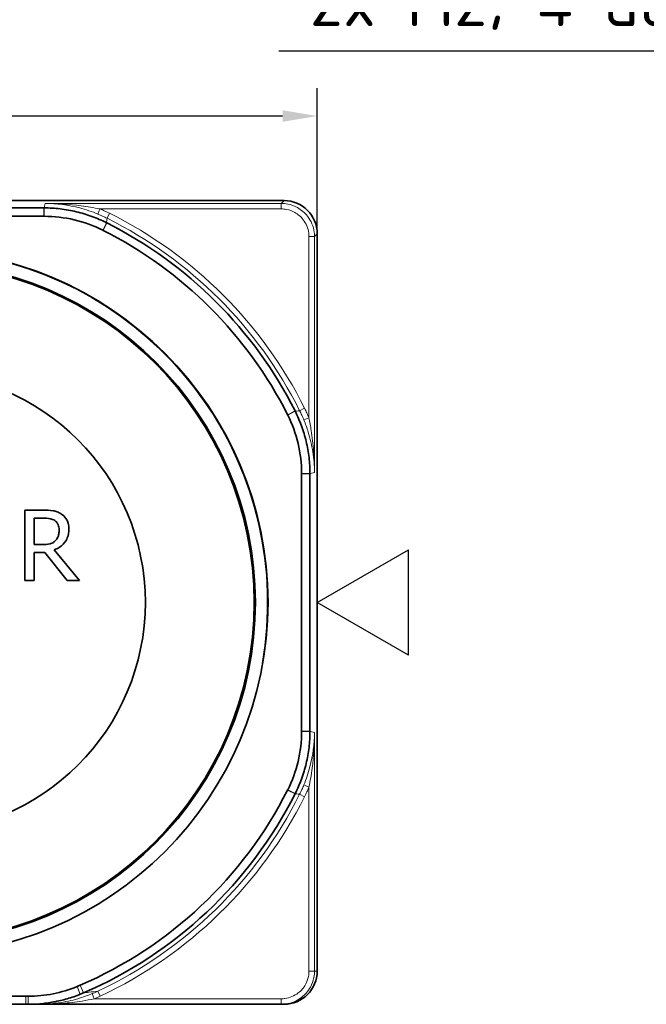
# Model space of a CAD drawing. Header units: millimetres. Extents: x 2 to 208, y 2 to 146.
# Tile 11 of 32: x 128 to 151, y 58 to 94. Entities that reach past the tile are written whole.
import ezdxf
from ezdxf.enums import TextEntityAlignment as Align

# ---------------------------------------------------------------- set-up
doc = ezdxf.new("R2010")
doc.units = ezdxf.units.MM
doc.header["$LTSCALE"] = 0.5
for name, color, linetype, lineweight in [('Bemaßung (ISO)', 7, 'Continuous', 25), ('Sichtbar (ISO)', 7, 'Continuous', 35), ('Sichtbar schmal (ISO)', 7, 'Continuous', 18), ('Skizziergeometrie (ISO)', 7, 'Continuous', 25), ('Symbole(DIN) 2', 7, 'Continuous', 25)]:
    doc.layers.add(name, color=color, linetype=linetype, lineweight=lineweight)
doc.styles.add('Aktuell-DIN', font='arial.ttf')
doc.styles.add('Notiztext (ISO)', font='isocpeur.ttf')
doc.styles.add('Textstil22', font='arial.ttf')
doc.dimstyles.new('Standard (ISO)', dxfattribs={"dimscale": 0.5, "dimtxt": 3.5, "dimasz": 2.5, "dimexe": 2, "dimexo": 0, "dimgap": 0.762, "dimtad": 1, "dimtoh": 1, "dimrnd": 1e-08, "dimtxsty": 'Notiztext (ISO)', "dimcen": 0.09, "dimdle": 10, "dimclrd": 256, "dimclre": 256, "dimclrt": 256, "dimazin": 2, "dimtfac": 0.514286, "dimtdec": 3, "dimtmove": 0, "dimatfit": 3, "dimfxl": 1, "dimtolj": 1, "dimlwd": -1, "dimlwe": -1, "dimarcsym": 0})

# ---------------------------------------------------------------- blocks, each defined once
blk = doc.blocks.new('Spezielle Angaben')
at = {"layer": 'Skizziergeometrie (ISO)'}
for p, q in [((0, 0), (6.582, 3.8)), ((6.582, -3.8), (6.582, 3.8)), ((6.582, -3.8), (0, 0))]:
    blk.add_line(p, q, dxfattribs=at)
at = {"layer": 'Symbole(DIN) 2', "color": 7, "style": 'Aktuell-DIN'}
blk.add_attdef('Angaben:', text='', height=3.5, dxfattribs=at).set_placement((10, 2.5), align=Align.TOP_LEFT)
at = {"layer": 'Symbole(DIN) 2', "color": 7, "style": 'Textstil22'}
blk.add_attdef('Position:', text='', height=2.5, dxfattribs=at).set_placement((2.5, 0), align=Align.MIDDLE_LEFT)
blk = doc.blocks.new('*D6')
at = {"layer": 'Bemaßung (ISO)', "transparency": 16777216}
for p, q in [((109.761, 85.947), (109.761, 91.2)), ((138.761, 85.947), (138.761, 91.2)), ((137.511, 90.2), (111.011, 90.2))]:
    blk.add_line(p, q, dxfattribs=at)
for points in [[(111.011, 90.408), (111.011, 89.991), (109.761, 90.2)], [(137.511, 90.408), (137.511, 89.991), (138.761, 90.2)]]:
    blk.add_solid(points, dxfattribs=at)
at = {"layer": 'Defpoints', "color": 0, "transparency": 16777216}
for p in [(109.761, 90.2), (109.761, 85.947), (138.761, 85.947)]:
    blk.add_point(p, dxfattribs=at)
at = {"layer": 'Bemaßung (ISO)', "transparency": 16777216, "insert": (123.211, 92.331), "char_height": 1.75, "attachment_point": 1, "style": 'Notiztext (ISO)'}
blk.add_mtext('\\A1;29', dxfattribs=at)
blk = doc.blocks.new('*D23')
at = {"layer": 'Bemaßung (ISO)', "transparency": 16777216}
for p, q in [((153.944, 92.537), (137.376, 92.537)), ((160.467, 80.61), (153.944, 92.537)), ((161.818, 78.139), (161.066, 79.513)), ((162.418, 77.042), (163.018, 75.945))]:
    blk.add_line(p, q, dxfattribs=at)
for points in [[(160.649, 80.71), (160.284, 80.51), (161.066, 79.513)], [(162.601, 77.142), (162.235, 76.942), (161.818, 78.139)]]:
    blk.add_solid(points, dxfattribs=at)
at = {"layer": 'Defpoints', "color": 0, "transparency": 16777216}
for p in [(161.066, 79.513), (161.818, 78.139)]:
    blk.add_point(p, dxfattribs=at)
at = {"layer": 'Bemaßung (ISO)', "transparency": 16777216, "insert": (137.376, 95.193), "char_height": 1.75, "attachment_point": 1, "style": 'Notiztext (ISO)'}
blk.add_mtext('\\A1; \\fISOCPEUR|b0|i0;\\H1.7500;2x M2; 4 deep', dxfattribs=at)

msp = doc.modelspace()

# ---------------------------------------------------------------- linework, layer by layer
at = {"layer": 'Sichtbar (ISO)'}
for p, q in [((110.9615, 87.1471), (137.5615, 87.1471)), ((128.9044, 86.8834), (119.6186, 86.8834)), ((119.6186, 86.5818), (128.9044, 86.5818)), ((138.7615, 85.9471), (138.7615, 59.3471)), ((138.1962, 77.29), (138.1962, 68.0042)), ((138.4978, 68.0042), (138.4978, 77.29)), ((128.8712, 75.9814), (128.2166, 75.9814)), ((128.2166, 75.9814), (128.2166, 73.4414)), ((128.5542, 74.734), (128.5542, 75.6891)), ((128.5542, 75.6891), (128.8897, 75.6891)), ((128.8506, 74.734), (128.5542, 74.734)), ((128.5542, 73.4414), (128.5542, 74.452)), ((128.5542, 74.452), (128.9411, 74.452)), ((128.9411, 74.452), (129.7439, 73.4414)), ((130.1823, 73.4414), (129.2787, 74.5467)), ((128.2166, 73.4414), (128.5542, 73.4414)), ((129.7439, 73.4414), (130.1823, 73.4414)), ((128.2551, 58.4358), (120.2679, 58.4358)), ((120.2679, 58.1471), (128.2551, 58.1471)), ((128.2551, 58.1471), (128.3422, 58.1471)), ((128.3422, 58.1471), (128.7296, 58.1471)), ((128.7296, 58.1471), (128.7419, 58.1471)), ((128.7419, 58.1471), (137.462, 58.1471)), ((137.462, 58.1471), (137.5615, 58.1471))]:
    msp.add_line(p, q, dxfattribs=at)
for radius in [12.725, 12.268, 12.225, 8.3]:
    msp.add_circle((124.2615, 72.6471), radius, dxfattribs=at)
for centre, radius, start, end in [((137.5615, 85.9471), 1.2, 0, 90), ((124.2615, 72.6471), 15.341, 26.76843, 63.23157), ((124.2615, 72.6471), 15.0394, 26.76843, 63.23157), ((124.2615, 72.6471), 15.0394, 293.28969, 333.23157), ((124.2615, 72.6471), 15.341, 293.28969, 333.23157), ((137.5615, 59.3471), 1.2, 270, 0)]:
    msp.add_arc(centre, radius, start, end, dxfattribs=at)
for points, knots in [([(128.9125, 86.8834), (128.9111, 86.8834), (128.9098, 86.8834), (128.9071, 86.8834), (128.9057, 86.8834), (128.9044, 86.8834)], [-0.00080356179, -0.00080356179, -0.00080356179, -0.00080356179, -0.00040178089, -0.00040178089, 0, 0, 0, 0]), ([(131.1601, 86.3495), (130.9885, 86.4359), (130.8122, 86.5123), (130.4482, 86.6456), (130.2603, 86.7022), (130.0695, 86.7476), (129.8786, 86.793), (129.6854, 86.8271), (129.2991, 86.8722), (129.1059, 86.8834), (128.9125, 86.8834)], [-0.23259052, -0.23259052, -0.23259052, -0.23259052, -0.17533829, -0.17533829, -0.1168922, -0.1168922, -0.1168922, -0.0584461, -0.0584461, -0.00080356, -0.00080356, -0.00080356, -0.00080356]), ([(128.9044, 86.5818), (128.9057, 86.5818), (128.9069, 86.5818), (128.9095, 86.5818), (128.9107, 86.5818), (128.912, 86.5818)], [-0.0007605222, -0.0007605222, -0.0007605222, -0.0007605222, -0.0003802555, -0.0003802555, 0, 0, 0, 0]), ([(128.912, 86.5818), (129.2776, 86.5816), (129.642, 86.5388), (130.3536, 86.3698), (130.6983, 86.2442), (131.0249, 86.0799)], [-0.2193934, -0.2193934, -0.2193934, -0.2193934, -0.10969672, -0.10969672, 0, 0, 0, 0]), ([(131.1709, 86.3441), (131.1691, 86.345), (131.1673, 86.3459), (131.1637, 86.3477), (131.1619, 86.3486), (131.1601, 86.3495)], [-0.233784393, -0.233784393, -0.233784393, -0.233784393, -0.2331874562, -0.2331874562, -0.2325905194, -0.2325905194, -0.2325905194, -0.2325905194]), ([(131.0249, 86.0799), (131.0266, 86.0791), (131.0283, 86.0782), (131.0317, 86.0765), (131.0334, 86.0757), (131.035, 86.0748)], [-0.0011299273, -0.0011299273, -0.0011299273, -0.0011299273, -0.0005649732, -0.0005649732, 0, 0, 0, 0]), ([(137.6892, 79.4206), (137.6901, 79.419), (137.6909, 79.4173), (137.6926, 79.4139), (137.6934, 79.4122), (137.6943, 79.4106)], [-0.0011299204, -0.0011299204, -0.0011299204, -0.0011299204, -0.0005649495, -0.0005649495, 0, 0, 0, 0]), ([(137.6943, 79.4106), (137.8585, 79.0839), (137.9842, 78.7392), (138.1532, 78.0276), (138.196, 77.6633), (138.1962, 77.2976)], [-0.2193934, -0.2193934, -0.2193934, -0.2193934, -0.10969668, -0.10969668, 0, 0, 0, 0]), ([(137.9639, 79.5457), (137.963, 79.5475), (137.9621, 79.5493), (137.9603, 79.5529), (137.9594, 79.5547), (137.9585, 79.5565)], [-0.0011938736, -0.0011938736, -0.0011938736, -0.0011938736, -0.0005969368, -0.0005969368, 0, 0, 0, 0]), ([(138.4978, 77.2981), (138.4978, 77.4915), (138.4866, 77.6847), (138.4415, 78.071), (138.4074, 78.2642), (138.362, 78.4551), (138.3166, 78.646), (138.26, 78.8338), (138.1267, 79.1978), (138.0503, 79.3741), (137.9639, 79.5457)], [-0.23298083, -0.23298083, -0.23298083, -0.23298083, -0.17533829, -0.17533829, -0.1168922, -0.1168922, -0.1168922, -0.0584461, -0.0584461, -0.00119387, -0.00119387, -0.00119387, -0.00119387]), ([(138.1962, 77.2976), (138.1962, 77.2963), (138.1962, 77.2951), (138.1962, 77.2925), (138.1962, 77.2913), (138.1962, 77.29)], [-0.00076052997, -0.00076052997, -0.00076052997, -0.00076052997, -0.0003802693, -0.0003802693, 0, 0, 0, 0]), ([(138.4978, 77.29), (138.4978, 77.2913), (138.4978, 77.2927), (138.4978, 77.2954), (138.4978, 77.2967), (138.4978, 77.2981)], [-0.23378439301, -0.23378439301, -0.23378439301, -0.23378439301, -0.23338261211, -0.23338261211, -0.23298083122, -0.23298083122, -0.23298083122, -0.23298083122]), ([(129.5175, 75.8476), (129.4741, 75.8756), (129.4284, 75.8995), (129.3338, 75.9366), (129.2859, 75.9497), (129.116, 75.9771), (128.9932, 75.9814), (128.8712, 75.9814)], [-0.067103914, -0.067103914, -0.067103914, -0.067103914, -0.051609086, -0.051609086, -0.036612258, -0.036612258, 0, 0, 0, 0]), ([(128.8897, 75.6891), (128.9465, 75.6891), (129.0515, 75.6867), (129.194, 75.6539), (129.2461, 75.6335), (129.2931, 75.6026)], [-0.043867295, -0.043867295, -0.043867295, -0.043867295, -0.016860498, -0.016860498, 0, 0, 0, 0]), ([(129.8056, 75.2918), (129.8056, 75.3628), (129.7983, 75.4349), (129.7656, 75.5521), (129.7434, 75.6084), (129.6516, 75.7421), (129.5901, 75.8006), (129.5175, 75.8476)], [-0.080567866, -0.080567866, -0.080567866, -0.080567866, -0.048667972, -0.048667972, -0.025936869, -0.025936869, 0, 0, 0, 0]), ([(129.2931, 75.6026), (129.3217, 75.5833), (129.3474, 75.5607), (129.3946, 75.5033), (129.41, 75.4733), (129.4443, 75.3902), (129.4537, 75.3278), (129.4537, 75.2651)], [-0.034013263, -0.034013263, -0.034013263, -0.034013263, -0.026960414, -0.026960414, -0.018815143, -0.018815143, 0, 0, 0, 0]), ([(129.2787, 74.5467), (129.3413, 74.57), (129.4015, 74.5992), (129.5113, 74.6697), (129.5602, 74.7096), (129.6907, 74.8461), (129.7307, 74.9316), (129.7895, 75.0761), (129.8056, 75.1836), (129.8056, 75.2918)], [-0.061672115, -0.061672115, -0.061672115, -0.061672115, -0.054037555, -0.054037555, -0.046775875, -0.046775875, -0.032473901, -0.032473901, 0, 0, 0, 0]), ([(129.4537, 75.2651), (129.4537, 75.2174), (129.4502, 75.1691), (129.4331, 75.075), (129.4206, 75.0355), (129.3827, 74.95), (129.3508, 74.9046), (129.3096, 74.8657)], [-0.039040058, -0.039040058, -0.039040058, -0.039040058, -0.028048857, -0.028048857, -0.016991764, -0.016991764, 0, 0, 0, 0]), ([(129.3096, 74.8657), (129.283, 74.8392), (129.2533, 74.8169), (129.1728, 74.7735), (129.1304, 74.7636), (129.0278, 74.7409), (128.9378, 74.734), (128.8506, 74.734)], [-0.035234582, -0.035234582, -0.035234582, -0.035234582, -0.031514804, -0.031514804, -0.026166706, -0.026166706, 0, 0, 0, 0]), ([(138.1962, 67.9966), (138.196, 67.6309), (138.1532, 67.2665), (137.9842, 66.555), (137.8585, 66.2103), (137.6943, 65.8836)], [-0.2193934, -0.2193934, -0.2193934, -0.2193934, -0.10969672, -0.10969672, 0, 0, 0, 0]), ([(137.9639, 65.7484), (138.0503, 65.92), (138.1267, 66.0964), (138.26, 66.4604), (138.3166, 66.6482), (138.362, 66.8391), (138.4074, 67.0299), (138.4415, 67.2231), (138.4866, 67.6095), (138.4978, 67.8027), (138.4978, 67.9961)], [-0.23259052, -0.23259052, -0.23259052, -0.23259052, -0.17533829, -0.17533829, -0.1168922, -0.1168922, -0.1168922, -0.0584461, -0.0584461, -0.00080356, -0.00080356, -0.00080356, -0.00080356]), ([(138.1962, 68.0042), (138.1962, 68.0029), (138.1962, 68.0017), (138.1962, 67.9991), (138.1962, 67.9979), (138.1962, 67.9966)], [-0.00076052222, -0.00076052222, -0.00076052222, -0.00076052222, -0.00038025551, -0.00038025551, 0, 0, 0, 0]), ([(138.4978, 67.9961), (138.4978, 67.9975), (138.4978, 67.9988), (138.4978, 68.0015), (138.4978, 68.0028), (138.4978, 68.0042)], [-0.00080356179, -0.00080356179, -0.00080356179, -0.00080356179, -0.00040178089, -0.00040178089, 0, 0, 0, 0]), ([(137.6943, 65.8836), (137.6934, 65.882), (137.6926, 65.8803), (137.6909, 65.8769), (137.6901, 65.8752), (137.6892, 65.8735)], [-0.0011299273, -0.0011299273, -0.0011299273, -0.0011299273, -0.0005649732, -0.0005649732, 0, 0, 0, 0]), ([(137.9585, 65.7377), (137.9594, 65.7395), (137.9603, 65.7413), (137.9621, 65.7449), (137.963, 65.7467), (137.9639, 65.7484)], [-0.233784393, -0.233784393, -0.233784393, -0.233784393, -0.2331874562, -0.2331874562, -0.2325905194, -0.2325905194, -0.2325905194, -0.2325905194]), ([(130.1005, 58.788), (129.8209, 58.6737), (129.531, 58.5864), (128.9392, 58.4684), (128.6386, 58.4378), (128.3372, 58.436)], [-0.18104688, -0.18104688, -0.18104688, -0.18104688, -0.0904295, -0.0904295, 0, 0, 0, 0]), ([(130.2078, 58.8331), (130.19, 58.8254), (130.1721, 58.8178), (130.1363, 58.8028), (130.1184, 58.7954), (130.1005, 58.788)], [-0.011638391, -0.011638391, -0.011638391, -0.011638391, -0.005819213, -0.005819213, 0, 0, 0, 0]), ([(128.3372, 58.436), (128.3235, 58.4359), (128.3098, 58.4359), (128.2825, 58.4358), (128.2688, 58.4358), (128.2551, 58.4358)], [-0.0082034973, -0.0082034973, -0.0082034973, -0.0082034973, -0.0041019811, -0.0041019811, 0, 0, 0, 0]), ([(128.3422, 58.1471), (128.4801, 58.1471), (128.618, 58.1528), (128.9221, 58.1779), (129.0881, 58.2), (129.2528, 58.2304), (129.4176, 58.2607), (129.5808, 58.2994), (129.9027, 58.3928), (130.0615, 58.4476), (130.2174, 58.5104)], [-0.19166774, -0.19166774, -0.19166774, -0.19166774, -0.15027935, -0.15027935, -0.10018623, -0.10018623, -0.10018623, -0.05009312, -0.05009312, 0, 0, 0, 0]), ([(130.2174, 58.5104), (130.2358, 58.5178), (130.2541, 58.5253), (130.2906, 58.5405), (130.3089, 58.5483), (130.327, 58.5561)], [1.969539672, 1.969539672, 1.969539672, 1.969539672, 1.9734089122, 1.9734089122, 1.9772781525, 1.9772781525, 1.9772781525, 1.9772781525])]:
    msp.add_open_spline(points, degree=3, knots=knots, dxfattribs=at)
at = {"layer": 'Sichtbar schmal (ISO)'}
for p, q in [((137.4618, 87.0475), (128.9513, 87.0475)), ((137.5615, 87.1471), (137.4618, 87.0475)), ((137.4618, 87.0475), (137.4618, 86.8475)), ((128.9044, 86.5818), (128.9044, 86.8834)), ((128.9125, 86.8834), (128.912, 86.5818)), ((130.8476, 86.6626), (130.9235, 86.8475)), ((130.9235, 86.8475), (137.4618, 86.8475)), ((131.1809, 86.5112), (131.2702, 86.6901)), ((131.0249, 86.0799), (131.1601, 86.3495)), ((131.1709, 86.3441), (131.035, 86.0748)), ((138.4619, 85.8475), (138.4619, 79.3091)), ((138.6618, 85.8475), (138.4619, 85.8475)), ((138.6618, 85.8475), (138.7615, 85.9471)), ((138.6618, 77.3369), (138.6618, 85.8475)), ((138.1256, 79.5665), (138.3045, 79.6558)), ((137.6892, 79.4206), (137.9585, 79.5565)), ((137.9639, 79.5457), (137.6943, 79.4106)), ((138.277, 79.2332), (138.4619, 79.3091)), ((138.1962, 77.2976), (138.4978, 77.2981)), ((138.4978, 77.29), (138.1962, 77.29)), ((138.1962, 68.0042), (138.4978, 68.0042)), ((138.4978, 67.9961), (138.1962, 67.9966)), ((138.6618, 59.3471), (138.6618, 67.9573)), ((137.9585, 65.7377), (137.6892, 65.8735)), ((137.6943, 65.8836), (137.9639, 65.7484)), ((138.277, 66.061), (138.4619, 65.985)), ((138.4619, 65.985), (138.4619, 59.3471)), ((138.1256, 65.7277), (138.3045, 65.6384)), ((138.6618, 59.3471), (138.4619, 59.3471)), ((138.7615, 59.3471), (138.6618, 59.3471)), ((130.2174, 58.5104), (130.1005, 58.788)), ((130.2078, 58.8331), (130.327, 58.5561)), ((130.8514, 58.6234), (130.9365, 58.4424)), ((128.2551, 58.1471), (128.2551, 58.4358)), ((128.3372, 58.436), (128.3422, 58.1471)), ((130.6443, 58.5317), (130.7211, 58.3471)), ((137.462, 58.3471), (130.7211, 58.3471)), ((137.462, 58.1471), (137.462, 58.3471))]:
    msp.add_line(p, q, dxfattribs=at)
for radius, start, end in [(15.6948, 26.52336, 63.47664), (15.4949, 26.52336, 63.47664), (12.7, 350, 260), (15.4949, 295.16947, 333.47664), (15.6948, 295.16947, 333.47664)]:
    msp.add_arc((124.2615, 72.6471), radius, start, end, dxfattribs=at)
for points in [[(128.9513, 87.0475), (128.9509, 87.0458), (128.9505, 87.0441), (128.9501, 87.0424)], [(138.6567, 77.3357), (138.6584, 77.3361), (138.6601, 77.3365), (138.6618, 77.3369)], [(138.6618, 67.9573), (138.6601, 67.9577), (138.6584, 67.9581), (138.6567, 67.9585)]]:
    msp.add_open_spline(points, degree=3, dxfattribs=at)
for points, knots in [([(130.9235, 86.8475), (130.7017, 86.8931), (130.4734, 86.9313), (129.8152, 87.0176), (129.3828, 87.0459), (128.9513, 87.0475)], [-0.20524604, -0.20524604, -0.20524604, -0.20524604, -0.13330315, -0.13330315, 0.00105274, 0.00105274, 0.00105274, 0.00105274]), ([(128.9513, 87.0475), (129.3662, 87.0443), (129.782, 86.9898), (130.4148, 86.8237), (130.6343, 86.7502), (130.8476, 86.6626)], [-0.00105274, -0.00105274, -0.00105274, -0.00105274, 0.13330315, 0.13330315, 0.20524604, 0.20524604, 0.20524604, 0.20524604]), ([(138.6618, 85.8475), (138.6618, 85.9), (138.6584, 85.9526), (138.6238, 86.2137), (138.5399, 86.415), (138.3116, 86.71), (138.1861, 86.8178), (137.9352, 86.9571), (137.8167, 87.0005), (137.6178, 87.0398), (137.5398, 87.0474), (137.4618, 87.0475)], [-0.15708371, -0.15708371, -0.15708371, -0.15708371, -0.14394111, -0.14394111, -0.09123028, -0.09123028, -0.05068349, -0.05068349, -0.01949365, -0.01949365, 0, 0, 0, 0]), ([(128.9501, 87.0424), (128.9425, 87.0102), (128.9349, 86.978), (128.9273, 86.9458), (128.9223, 86.925), (128.9174, 86.9042), (128.9125, 86.8834)], [0.90032544, 0.90032544, 0.90032544, 0.90032544, 1.26934154, 1.26934154, 1.26934154, 1.50758974, 1.50758974, 1.50758974, 1.50758974]), ([(131.2702, 86.6901), (131.2134, 86.7184), (131.1561, 86.7457), (131.0405, 86.7982), (130.9823, 86.8234), (130.9235, 86.8475)], [0, 0, 0, 0, 0.019041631, 0.019041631, 0.038083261, 0.038083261, 0.038083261, 0.038083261]), ([(137.4618, 86.8475), (137.5268, 86.8475), (137.5918, 86.8412), (137.7576, 86.8084), (137.8564, 86.7723), (138.0654, 86.6562), (138.1701, 86.5663), (138.3603, 86.3205), (138.4303, 86.1527), (138.459, 85.9351), (138.4619, 85.8913), (138.4619, 85.8475)], [0, 0, 0, 0, 0.01949365, 0.01949365, 0.05068349, 0.05068349, 0.09123028, 0.09123028, 0.14394111, 0.14394111, 0.15708371, 0.15708371, 0.15708371, 0.15708371]), ([(130.8476, 86.6626), (130.904, 86.6394), (130.9601, 86.6152), (131.0712, 86.5647), (131.1263, 86.5384), (131.1809, 86.5112)], [-0.038083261, -0.038083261, -0.038083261, -0.038083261, -0.019041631, -0.019041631, 0, 0, 0, 0]), ([(131.1601, 86.3495), (131.1629, 86.3714), (131.1658, 86.3932), (131.1686, 86.4151), (131.1727, 86.4471), (131.1768, 86.4792), (131.1809, 86.5112)], [-1.50758975, -1.50758975, -1.50758975, -1.50758975, -1.26934154, -1.26934154, -1.26934154, -0.91980895, -0.91980895, -0.91980895, -0.91980895]), ([(138.4619, 79.3091), (138.4378, 79.3679), (138.4126, 79.4261), (138.3601, 79.5417), (138.3328, 79.599), (138.3045, 79.6558)], [0, 0, 0, 0, 0.019041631, 0.019041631, 0.038083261, 0.038083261, 0.038083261, 0.038083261]), ([(138.1256, 79.5665), (138.0936, 79.5624), (138.0615, 79.5583), (138.0295, 79.5542), (138.0076, 79.5514), (137.9858, 79.5486), (137.9639, 79.5457)], [-1.21797446, -1.21797446, -1.21797446, -1.21797446, -0.86846107, -0.86846107, -0.86846107, -0.63019366, -0.63019366, -0.63019366, -0.63019366]), ([(138.1256, 79.5665), (138.1528, 79.5119), (138.1791, 79.4568), (138.2296, 79.3457), (138.2538, 79.2897), (138.277, 79.2332)], [-0.038083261, -0.038083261, -0.038083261, -0.038083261, -0.019041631, -0.019041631, 0, 0, 0, 0]), ([(138.277, 79.2332), (138.336, 79.0896), (138.3886, 78.9431), (138.5076, 78.559), (138.5627, 78.3207), (138.6395, 77.834), (138.66, 77.5849), (138.6618, 77.3369)], [0, 0, 0, 0, 0.04845025, 0.04845025, 0.12597066, 0.12597066, 0.20629878, 0.20629878, 0.20629878, 0.20629878]), ([(138.6618, 77.3369), (138.6609, 77.5949), (138.6503, 77.854), (138.6104, 78.3601), (138.5818, 78.6079), (138.52, 79.0075), (138.4926, 79.1598), (138.4619, 79.3091)], [-0.20629878, -0.20629878, -0.20629878, -0.20629878, -0.12597066, -0.12597066, -0.04845025, -0.04845025, 0, 0, 0, 0]), ([(138.4978, 77.2981), (138.5186, 77.303), (138.5394, 77.308), (138.5602, 77.3129), (138.5923, 77.3205), (138.6245, 77.3281), (138.6567, 77.3357)], [0.63019367, 0.63019367, 0.63019367, 0.63019367, 0.86846107, 0.86846107, 0.86846107, 1.23745797, 1.23745797, 1.23745797, 1.23745797]), ([(138.6618, 67.9573), (138.6587, 67.5424), (138.6042, 67.1266), (138.4381, 66.4938), (138.3646, 66.2743), (138.277, 66.061)], [-0.00105274, -0.00105274, -0.00105274, -0.00105274, 0.13330315, 0.13330315, 0.20524604, 0.20524604, 0.20524604, 0.20524604]), ([(138.4619, 65.985), (138.5075, 66.2069), (138.5457, 66.4351), (138.632, 67.0933), (138.6603, 67.5258), (138.6618, 67.9573)], [-0.20524604, -0.20524604, -0.20524604, -0.20524604, -0.13330315, -0.13330315, 0.00105274, 0.00105274, 0.00105274, 0.00105274]), ([(138.6567, 67.9585), (138.6245, 67.9661), (138.5923, 67.9737), (138.5601, 67.9813), (138.5393, 67.9862), (138.5186, 67.9912), (138.4978, 67.9961)], [0.90032544, 0.90032544, 0.90032544, 0.90032544, 1.26950616, 1.26950616, 1.26950616, 1.50758974, 1.50758974, 1.50758974, 1.50758974]), ([(137.9639, 65.7484), (137.9857, 65.7456), (138.0076, 65.7428), (138.0294, 65.74), (138.0615, 65.7359), (138.0935, 65.7318), (138.1256, 65.7277)], [-1.50758975, -1.50758975, -1.50758975, -1.50758975, -1.26950616, -1.26950616, -1.26950616, -0.91980895, -0.91980895, -0.91980895, -0.91980895]), ([(138.277, 66.061), (138.2538, 66.0045), (138.2296, 65.9485), (138.1791, 65.8374), (138.1528, 65.7823), (138.1256, 65.7277)], [-0.038083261, -0.038083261, -0.038083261, -0.038083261, -0.019041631, -0.019041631, 0, 0, 0, 0]), ([(138.3045, 65.6384), (138.3328, 65.6952), (138.3601, 65.7525), (138.4126, 65.8681), (138.4378, 65.9263), (138.4619, 65.985)], [0, 0, 0, 0, 0.019041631, 0.019041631, 0.038083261, 0.038083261, 0.038083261, 0.038083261]), ([(137.462, 58.1471), (137.5151, 58.1471), (137.5683, 58.1506), (137.8298, 58.1856), (138.0307, 58.2697), (138.3252, 58.498), (138.4328, 58.6235), (138.5718, 58.8742), (138.6151, 58.9926), (138.6542, 59.1913), (138.6618, 59.2692), (138.6618, 59.3471)], [-0.15706855, -0.15706855, -0.15706855, -0.15706855, -0.14377711, -0.14377711, -0.09112634, -0.09112634, -0.05062574, -0.05062574, -0.01947144, -0.01947144, 0, 0, 0, 0]), ([(138.4619, 59.3471), (138.4619, 59.2822), (138.4556, 59.2173), (138.4229, 59.0517), (138.3868, 58.953), (138.271, 58.7441), (138.1813, 58.6395), (137.9359, 58.4492), (137.7685, 58.3792), (137.5506, 58.35), (137.5063, 58.3471), (137.462, 58.3471)], [0, 0, 0, 0, 0.01947144, 0.01947144, 0.05062574, 0.05062574, 0.09112634, 0.09112634, 0.14377711, 0.14377711, 0.15706855, 0.15706855, 0.15706855, 0.15706855]), ([(130.8514, 58.6234), (130.7478, 58.6097), (130.6417, 58.5959), (130.5326, 58.582), (130.4653, 58.5734), (130.3968, 58.5648), (130.327, 58.5561)], [-1.22027042, -1.22027042, -1.22027042, -1.22027042, -0.85636571, -0.85636571, -0.85636571, -0.63150726, -0.63150726, -0.63150726, -0.63150726]), ([(130.8514, 58.6234), (130.8173, 58.6073), (130.7829, 58.5917), (130.7139, 58.5611), (130.6792, 58.5462), (130.6443, 58.5317)], [-0.023555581, -0.023555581, -0.023555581, -0.023555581, -0.01177779, -0.01177779, 0, 0, 0, 0]), ([(130.6443, 58.5317), (130.5046, 58.4736), (130.3623, 58.4216), (129.989, 58.3037), (129.7574, 58.2487), (129.2647, 58.1682), (129.0027, 58.1471), (128.7419, 58.1471)], [0, 0, 0, 0, 0.04718405, 0.04718405, 0.12267854, 0.12267854, 0.20725241, 0.20725241, 0.20725241, 0.20725241]), ([(128.7419, 58.1471), (129.0132, 58.1471), (129.2859, 58.1581), (129.7985, 58.1999), (130.0395, 58.2285), (130.4278, 58.2898), (130.5758, 58.3169), (130.7211, 58.3471)], [-0.20725241, -0.20725241, -0.20725241, -0.20725241, -0.12267854, -0.12267854, -0.04718405, -0.04718405, 0, 0, 0, 0]), ([(130.7211, 58.3471), (130.7573, 58.3622), (130.7934, 58.3777), (130.8652, 58.4094), (130.9009, 58.4257), (130.9365, 58.4424)], [0, 0, 0, 0, 0.01177779, 0.01177779, 0.023555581, 0.023555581, 0.023555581, 0.023555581])]:
    msp.add_open_spline(points, degree=3, knots=knots, dxfattribs=at)

# ---------------------------------------------------------------- block references
at = {"xscale": 0.5, "yscale": 0.5, "zscale": 0.5}
msp.add_blockref('Spezielle Angaben', (138.7615, 72.6471), dxfattribs=at)

# ---------------------------------------------------------------- dimensions: what is measured, and where the dimension line sits
at = {"layer": 'Bemaßung (ISO)'}
dim = msp.add_diameter_dim_2p(p1=(161.8183, 78.1386), p2=(161.0664, 79.5134), text=' \\fISOCPEUR|b0|i0;\\H1.7500;2x M2; 4 deep', dimstyle='Standard (ISO)', override={"dimgap": 0.762, "dimtih": 1, "dimdec": 2, "dimlfac": 1, "dimtol": 0, "dimlim": 0, "dimtp": 0, "dimtm": 0, "dimtdec": 3, "dimatfit": 2}, dxfattribs=at)
dim.commit()
dim.dimension.update_dxf_attribs({"geometry": '*D23', "text_midpoint": (145.4694, 92.5367), "dimtype": 163})
dim = msp.add_linear_dim(base=(109.7615, 90.1997), p1=(138.7615, 85.9471), p2=(109.7615, 85.9471), angle=180, dimstyle='Standard (ISO)', override={"dimgap": 0.762, "dimtoh": 0, "dimdec": 2, "dimtol": 0, "dimlim": 0, "dimtp": 0, "dimtm": 0, "dimtdec": 3, "dimtofl": 0, "dimatfit": 1}, dxfattribs=at)
dim.commit()
dim.dimension.update_dxf_attribs({"geometry": '*D6', "text_midpoint": (124.2615, 90.1997), "dimtype": 160})

doc.saveas('drawing.dxf')
